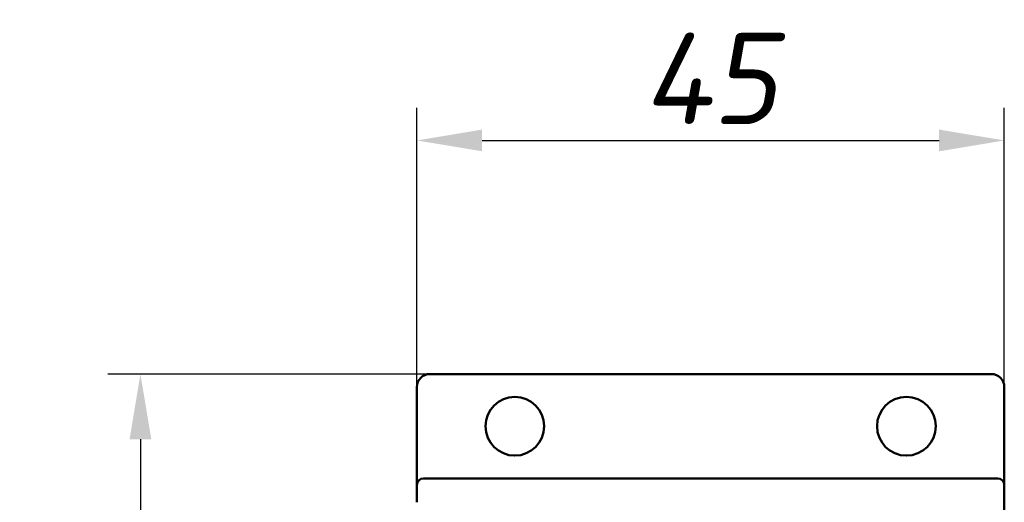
# Model space of a CAD drawing. Header units: millimetres. Extents: x 1837 to 2531, y 1683 to 1885.
# Tile 15 of 37: x 1837 to 1913, y 1848 to 1885. Entities that reach past the tile are written whole.
import ezdxf

# ---------------------------------------------------------------- set-up
doc = ezdxf.new("R2010")
doc.units = ezdxf.units.MM
doc.layers.get('0').update_dxf_attribs({"lineweight": 40})
doc.layers.add('Видимый контур (ГОСТ)', color=7, linetype='Continuous', lineweight=50)
doc.styles.add('ГОСТ', font='isocpeur.ttf', dxfattribs={"oblique": 10})
doc.dimstyles.new('ISO-25', dxfattribs={"dimtxt": 3.5, "dimasz": 2.5, "dimexe": 1.25, "dimexo": 0.625, "dimtad": 1, "dimtoh": 1, "dimdec": 0, "dimtxsty": 'ГОСТ', "dimcen": 2.5, "dimadec": 0, "dimazin": 0, "dimtfac": 1, "dimtdec": 0, "dimtmove": 0, "dimatfit": 3, "dimfxl": 1, "dimarcsym": 0})

# ---------------------------------------------------------------- blocks, each defined once
blk = doc.blocks.new('*D38')
at = {"color": 0, "lineweight": -2, "transparency": 16777216}
for p, q in [((1867.51, 1851.037), (1867.51, 1878.677)), ((1912.51, 1851.037), (1912.51, 1878.677)), ((1872.51, 1876.177), (1907.51, 1876.177))]:
    blk.add_line(p, q, dxfattribs=at)
at = {"color": 0, "transparency": 16777216}
for points in [[(1872.51, 1877.01), (1872.51, 1875.343), (1867.51, 1876.177)], [(1907.51, 1877.01), (1907.51, 1875.343), (1912.51, 1876.177)]]:
    blk.add_solid(points, dxfattribs=at)
at = {"layer": 'Defpoints', "color": 0, "transparency": 16777216}
for p in [(1912.51, 1876.177), (1867.51, 1849.787), (1912.51, 1849.787)]:
    blk.add_point(p, dxfattribs=at)
at = {"color": 0, "transparency": 16777216, "insert": (1890.01, 1880.927), "char_height": 7, "attachment_point": 5, "style": 'ГОСТ'}
blk.add_mtext('45', dxfattribs=at)
blk = doc.blocks.new('*D39')
at = {"color": 0, "lineweight": -2, "transparency": 16777216}
for p, q in [((1888.76, 1858.287), (1843.83, 1858.287)), ((1846.33, 1853.287), (1846.33, 1688.287)), ((1888.76, 1683.287), (1843.83, 1683.287))]:
    blk.add_line(p, q, dxfattribs=at)
at = {"color": 0, "transparency": 16777216}
for points in [[(1845.497, 1853.287), (1847.164, 1853.287), (1846.33, 1858.287)], [(1845.497, 1688.287), (1847.164, 1688.287), (1846.33, 1683.287)]]:
    blk.add_solid(points, dxfattribs=at)
at = {"layer": 'Defpoints', "color": 0, "transparency": 16777216}
for p in [(1890.01, 1858.287), (1846.33, 1683.287), (1890.01, 1683.287)]:
    blk.add_point(p, dxfattribs=at)
at = {"color": 0, "transparency": 16777216, "insert": (1841.58, 1770.787), "char_height": 7, "attachment_point": 5, "rotation": 90, "style": 'ГОСТ'}
blk.add_mtext('175', dxfattribs=at)

msp = doc.modelspace()

# ---------------------------------------------------------------- linework, layer by layer
at = {"layer": 'Видимый контур (ГОСТ)'}
for p, q in [((1868.51, 1858.287), (1911.51, 1858.287)), ((1867.51, 1849.787), (1867.51, 1857.287)), ((1912.51, 1857.287), (1912.51, 1849.787)), ((1868.01, 1850.287), (1912.01, 1850.287)), ((1867.51, 1849.787), (1867.51, 1848.461)), ((1912.51, 1848.461), (1912.51, 1849.787)), ((1912.51, 1828.637), (1912.51, 1848.461))]:
    msp.add_line(p, q, dxfattribs=at)
for centre in [(1875.01, 1854.287), (1905.01, 1854.287)]:
    msp.add_circle(centre, 2.25, dxfattribs=at)
for centre, radius, start, end in [((1868.51, 1857.287), 1, 90, 180), ((1911.51, 1857.287), 1, 0, 90), ((1868.01, 1849.787), 0.5, 90, 180), ((1912.01, 1849.787), 0.5, 0, 90)]:
    msp.add_arc(centre, radius, start, end, dxfattribs=at)

# ---------------------------------------------------------------- dimensions: what is measured, and where the dimension line sits
dim = msp.add_linear_dim(base=(1912.51, 1876.177), p1=(1867.51, 1849.787), p2=(1912.51, 1849.787), dimstyle='ISO-25')
dim.commit()
dim.dimension.update_dxf_attribs({"geometry": '*D38', "text_midpoint": (1890.01, 1880.927)})
dim = msp.add_linear_dim(base=(1846.33, 1683.287), p1=(1890.01, 1858.287), p2=(1890.01, 1683.287), angle=90, dimstyle='ISO-25')
dim.commit()
dim.dimension.update_dxf_attribs({"geometry": '*D39', "text_midpoint": (1841.58, 1770.787)})

doc.saveas('drawing.dxf')
